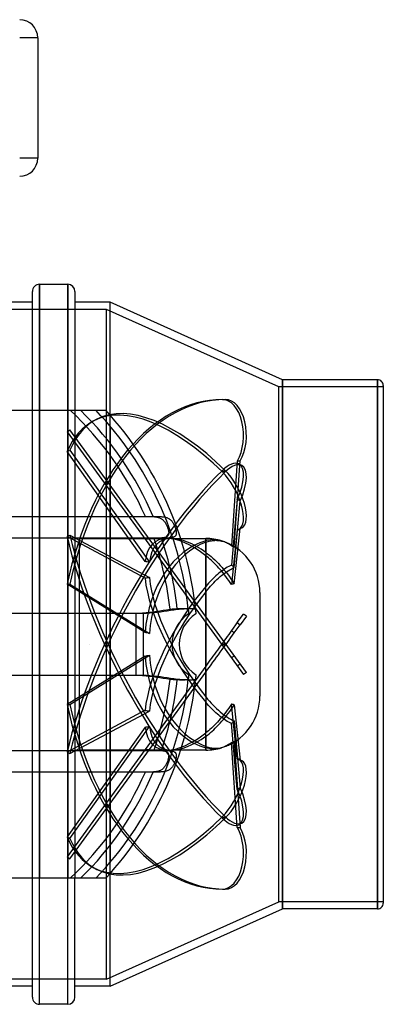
# Model space of a CAD drawing. Header units: millimetres. Extents: x -148 to 148, y -100 to 174.
# Tile 3 of 3: x 47 to 148, y -100 to 173. Entities that reach past the tile are written whole.
import ezdxf

# ---------------------------------------------------------------- set-up
doc = ezdxf.new("R2010")
doc.units = ezdxf.units.MM
doc.layers.add('HIDDEN', color=7, linetype='Continuous')
doc.layers.add('THICK', color=7, linetype='Continuous')

msp = doc.modelspace()

# ---------------------------------------------------------------- linework, layer by layer
at = {"layer": 'HIDDEN'}
for p, q in [((51.62, 168.5), (46.62, 168.5)), ((51.62, 168.5), (51.62, 168.5)), ((51.62, 135), (46.62, 135)), ((51.62, 135), (51.62, 135)), ((52.15, -100), (52.15, 100)), ((59.95, -100), (59.95, 100)), ((70.7, 93), (-70.7, 93)), ((70.7, 0), (70.7, 93)), ((118.5, 71.5), (70.7, 93)), ((71.7, 0), (71.7, 95)), ((118.5, 0), (118.5, 71.5)), ((147.5, 71.5), (118.5, 71.5)), ((119.5, 0), (119.5, 73.5)), ((145.9, 0), (145.9, 73.5)), ((102.85, 68), (103.65, 68)), ((50.15, 0), (50.15, 65)), ((52.15, 65), (52.15, 0)), ((59.95, 65), (59.95, 0)), ((61.95, 65), (61.95, 0)), ((67.73, 65), (67.73, 65)), ((70.48, 65), (70.48, 65)), ((68.01, 62.52), (67.2, 62.1)), ((71.7, 60.59), (71.7, 0)), ((59.76, 59), (60.57, 59.59)), ((59.76, 59), (102.85, -0.29)), ((103.65, 0.29), (60.57, 59.59)), ((59.76, 53.51), (60.57, 53.93)), ((81.4, 22.98), (59.76, 53.51)), ((60.57, 53.93), (82.62, 22.82)), ((107, 50.93), (105.39, 27.33)), ((106.17, 26.95), (107.81, 50.93)), ((107, 50.93), (107.81, 50.93)), ((108.22, 49.7), (107.42, 50.11)), ((102.85, 48.29), (103.65, 47.88)), ((102.85, 47.88), (103.65, 48.29)), ((107, 40.27), (105.39, 22.01)), ((106.17, 21.3), (107.81, 39.85)), ((107, 40.27), (107.81, 39.85)), ((-81.48, 35.5), (81.48, 35.5)), ((81.48, 35.5), (81.75, 35.5)), ((81.75, 35.5), (82.02, 35.5)), ((82.02, 35.5), (82.29, 35.5)), ((82.29, 35.5), (82.56, 35.5)), ((82.56, 35.5), (82.82, 35.5)), ((82.82, 35.5), (83.08, 35.49)), ((83.08, 35.49), (83.33, 35.49)), ((83.33, 35.49), (83.57, 35.48)), ((83.57, 35.48), (83.8, 35.46)), ((83.8, 35.46), (84.03, 35.44)), ((84.03, 35.44), (84.26, 35.42)), ((84.26, 35.42), (84.47, 35.39)), ((84.47, 35.39), (84.68, 35.36)), ((84.68, 35.36), (84.88, 35.31)), ((84.88, 35.31), (85.07, 35.26)), ((85.07, 35.26), (85.26, 35.2)), ((85.26, 35.2), (85.44, 35.14)), ((85.44, 35.14), (85.61, 35.06)), ((85.61, 35.06), (85.77, 34.97)), ((85.77, 34.97), (85.93, 34.88)), ((85.93, 34.88), (86.08, 34.77)), ((86.08, 34.77), (86.23, 34.66)), ((86.23, 34.66), (86.37, 34.54)), ((86.37, 34.54), (86.5, 34.41)), ((86.5, 34.41), (86.62, 34.28)), ((86.62, 34.28), (86.74, 34.13)), ((86.74, 34.13), (86.86, 33.98)), ((86.86, 33.98), (86.97, 33.82)), ((86.97, 33.82), (87.07, 33.66)), ((87.07, 33.66), (87.17, 33.48)), ((87.17, 33.48), (87.27, 33.31)), ((87.27, 33.31), (87.36, 33.13)), ((87.36, 33.13), (87.45, 32.94)), ((87.45, 32.94), (87.53, 32.75)), ((59.76, 29.93), (60.57, 30.34)), ((60.57, 30.34), (82.62, 18.54)), ((87.53, 32.75), (87.6, 32.56)), ((87.6, 32.56), (87.67, 32.36)), ((87.73, 30.15), (87.64, 30.04)), ((87.67, 32.36), (87.74, 32.17)), ((87.81, 30.26), (87.73, 30.15)), ((87.74, 32.17), (87.8, 31.97)), ((87.8, 31.97), (87.85, 31.78)), ((87.87, 30.4), (87.81, 30.26)), ((87.85, 31.78), (87.89, 31.58)), ((87.91, 30.54), (87.87, 30.4)), ((87.89, 31.58), (87.92, 31.39)), ((87.94, 30.69), (87.91, 30.54)), ((87.92, 31.39), (87.95, 31.21)), ((87.96, 30.86), (87.94, 30.69)), ((87.95, 31.21), (87.96, 31.03)), ((87.96, 31.03), (87.96, 30.86)), ((107, 31.76), (105.39, 16.64)), ((106.17, 16.81), (107.81, 32.17)), ((107, 31.76), (107.81, 32.17)), ((108.22, 32.33), (107.41, 31.91)), ((83.84, 29.5), (42.7, 29.5)), ((81.4, 18.34), (59.76, 29.93)), ((63.25, 29.4), (87.53, 29.4)), ((63.25, -29.4), (63.25, 29.4)), ((84.1, 29.5), (83.84, 29.5)), ((84.37, 29.5), (84.1, 29.5)), ((84.63, 29.5), (84.37, 29.5)), ((84.89, 29.5), (84.63, 29.5)), ((85.14, 29.5), (84.89, 29.5)), ((85.38, 29.51), (85.14, 29.5)), ((85.62, 29.51), (85.38, 29.51)), ((85.85, 29.52), (85.62, 29.51)), ((86.07, 29.54), (85.85, 29.52)), ((86.28, 29.56), (86.07, 29.54)), ((86.48, 29.58), (86.28, 29.56)), ((86.66, 29.61), (86.48, 29.58)), ((86.84, 29.64), (86.66, 29.61)), ((87, 29.69), (86.84, 29.64)), ((87.15, 29.74), (87, 29.69)), ((87.29, 29.8), (87.15, 29.74)), ((87.42, 29.87), (87.29, 29.8)), ((87.54, 29.95), (87.42, 29.87)), ((87.64, 30.04), (87.54, 29.95)), ((88.76, 29.4), (98.25, 29.4)), ((98.25, 25.52), (98.25, 29.4)), ((98.25, 29.4), (98.25, 28.77)), ((98.67, 28.88), (98.25, 28.77)), ((98.25, 28.36), (98.57, 28.48)), ((98.25, 28.36), (98.25, 16.08)), ((98.57, 28.48), (98.88, 28.57)), ((99.09, 28.97), (98.67, 28.88)), ((98.88, 28.57), (99.2, 28.66)), ((99.53, 29.03), (99.09, 28.97)), ((99.2, 28.66), (99.5, 28.73)), ((99.5, 28.73), (99.81, 28.78)), ((99.97, 29.07), (99.53, 29.03)), ((99.81, 28.78), (100.11, 28.82)), ((100.43, 29.08), (99.97, 29.07)), ((100.11, 28.82), (100.41, 28.85)), ((100.41, 28.85), (100.72, 28.87)), ((100.88, 29.07), (100.43, 29.08)), ((100.72, 28.87), (101.04, 28.88)), ((101.33, 29.02), (100.88, 29.07)), ((101.04, 28.88), (101.36, 28.87)), ((101.78, 28.96), (101.33, 29.02)), ((101.36, 28.87), (101.68, 28.85)), ((101.68, 28.85), (102, 28.81)), ((102.21, 28.86), (101.78, 28.96)), ((102, 28.81), (102.33, 28.76)), ((102.63, 28.75), (102.21, 28.86)), ((102.33, 28.76), (102.65, 28.69)), ((102.9, 28.66), (102.63, 28.75)), ((102.65, 28.69), (102.96, 28.61)), ((103.17, 28.56), (102.9, 28.66)), ((102.96, 28.61), (103.27, 28.52)), ((103.45, 28.45), (103.17, 28.56)), ((103.27, 28.52), (103.57, 28.42)), ((103.73, 28.32), (103.45, 28.45)), ((103.57, 28.42), (103.87, 28.31)), ((104.01, 28.18), (103.73, 28.32)), ((103.87, 28.31), (104.09, 28.21)), ((104.3, 28.03), (104.01, 28.18)), ((104.09, 28.21), (104.32, 28.11)), ((104.58, 27.87), (104.3, 28.03)), ((104.32, 28.11), (104.55, 28)), ((104.55, 28), (104.79, 27.87)), ((104.85, 27.7), (104.58, 27.87)), ((104.79, 27.87), (105.02, 27.74)), ((105.12, 27.52), (104.85, 27.7)), ((105.02, 27.74), (105.25, 27.6)), ((105.39, 27.33), (105.12, 27.52)), ((105.25, 27.6), (105.49, 27.45)), ((105.49, 27.45), (105.72, 27.29)), ((98.25, 25.52), (98.76, 25.15)), ((98.76, 25.15), (99.26, 24.76)), ((99.26, 24.76), (99.75, 24.35)), ((105.52, 27.27), (105.39, 27.33)), ((105.66, 27.21), (105.52, 27.27)), ((105.79, 27.15), (105.66, 27.21)), ((105.72, 27.29), (105.95, 27.12)), ((105.92, 27.08), (105.79, 27.15)), ((106.05, 27.02), (105.92, 27.08)), ((105.95, 27.12), (106.17, 26.95)), ((106.17, 26.95), (106.05, 27.02)), ((98.64, 24.31), (98.25, 24.61)), ((98.25, 7.73), (98.25, 24.61)), ((99.02, 23.99), (98.64, 24.31)), ((99.42, 23.65), (99.02, 23.99)), ((99.82, 23.28), (99.42, 23.65)), ((99.75, 24.35), (100.23, 23.93)), ((100.23, 22.9), (99.82, 23.28)), ((100.23, 23.93), (100.73, 23.47)), ((100.65, 22.49), (100.23, 22.9)), ((101.07, 22.07), (100.65, 22.49)), ((100.73, 23.47), (101.24, 22.97)), ((101.48, 21.63), (101.07, 22.07)), ((101.24, 22.97), (101.76, 22.44)), ((101.76, 22.44), (102.28, 21.89)), ((102.28, 21.89), (102.79, 21.31)), ((105.39, 22.01), (105.01, 21.83)), ((105.52, 21.89), (105.39, 22.01)), ((105.66, 21.78), (105.52, 21.89)), ((101.48, 19.39), (101.07, 19.02)), ((101.88, 21.19), (101.48, 21.63)), ((101.88, 19.73), (101.48, 19.39)), ((102.28, 20.74), (101.88, 21.19)), ((102.28, 20.05), (101.88, 19.73)), ((102.66, 20.29), (102.28, 20.74)), ((102.66, 20.35), (102.28, 20.05)), ((102.28, 18.79), (102.73, 19.17)), ((103.04, 20.63), (102.66, 20.35)), ((103.04, 19.83), (102.66, 20.29)), ((102.73, 19.17), (103.18, 19.52)), ((102.79, 21.31), (103.29, 20.72)), ((103.44, 20.9), (103.04, 20.63)), ((103.44, 19.34), (103.04, 19.83)), ((103.18, 19.52), (103.61, 19.84)), ((103.29, 20.72), (103.77, 20.14)), ((103.83, 21.16), (103.44, 20.9)), ((103.83, 18.83), (103.44, 19.34)), ((103.61, 19.84), (104.03, 20.13)), ((103.77, 20.14), (104.24, 19.54)), ((104.23, 21.4), (103.83, 21.16)), ((104.03, 20.13), (104.45, 20.4)), ((104.62, 21.63), (104.23, 21.4)), ((104.24, 19.54), (104.73, 18.9)), ((104.45, 20.4), (104.89, 20.66)), ((105.01, 21.83), (104.62, 21.63)), ((104.89, 20.66), (105.32, 20.9)), ((105.32, 20.9), (105.75, 21.11)), ((105.79, 21.66), (105.66, 21.78)), ((105.75, 21.11), (106.17, 21.3)), ((105.92, 21.54), (105.79, 21.66)), ((106.05, 21.42), (105.92, 21.54)), ((106.17, 21.3), (106.05, 21.42)), ((81.4, 3.28), (59.76, 16.68)), ((59.76, 16.68), (60.57, 16.68)), ((60.57, 16.68), (82.62, 3.02)), ((98.64, 16.53), (98.25, 16.08)), ((99.02, 16.96), (98.64, 16.53)), ((99.42, 17.39), (99.02, 16.96)), ((99.82, 17.81), (99.42, 17.39)), ((99.58, 16.15), (100.01, 16.62)), ((100.23, 18.23), (99.82, 17.81)), ((100.01, 16.62), (100.45, 17.07)), ((100.65, 18.63), (100.23, 18.23)), ((100.45, 17.07), (100.9, 17.53)), ((101.07, 19.02), (100.65, 18.63)), ((100.9, 17.53), (101.36, 17.97)), ((101.36, 17.97), (101.82, 18.39)), ((101.82, 18.39), (102.28, 18.79)), ((104.23, 18.29), (103.83, 18.83)), ((104.62, 17.75), (104.23, 18.29)), ((105.01, 17.2), (104.62, 17.75)), ((104.73, 18.9), (105.21, 18.22)), ((105.39, 16.64), (105.01, 17.2)), ((105.21, 18.22), (105.7, 17.52)), ((105.52, 16.67), (105.39, 16.64)), ((105.66, 16.7), (105.52, 16.67)), ((105.79, 16.73), (105.66, 16.7)), ((105.7, 17.52), (106.17, 16.81)), ((105.92, 16.76), (105.79, 16.73)), ((106.05, 16.79), (105.92, 16.76)), ((106.17, 16.81), (106.05, 16.79)), ((98.25, 14.59), (98.7, 15.14)), ((98.25, 14.59), (98.25, -6.03)), ((98.7, 15.14), (99.15, 15.66)), ((99.15, 15.66), (99.58, 16.15)), ((113.25, 14.4), (113.25, 0)), ((-78.88, 8.66), (78.88, 8.66)), ((78.88, 8.66), (79.79, 8.68)), ((78.88, 8.66), (78.88, 0)), ((79.79, 8.68), (80.73, 8.73)), ((80.73, 8.73), (81.7, 8.81)), ((81.7, 8.81), (82.67, 8.92)), ((82.67, 8.92), (83.65, 9.05)), ((83.65, 9.05), (84.6, 9.19)), ((84.6, 9.19), (85.54, 9.33)), ((85.54, 9.33), (86.44, 9.47)), ((86.44, 9.47), (87.37, 9.61)), ((87.37, 9.61), (88.34, 9.74)), ((88.34, 9.74), (88.58, 9.77)), ((88.58, 9.77), (88.81, 9.79)), ((88.81, 9.79), (89.05, 9.81)), ((89.05, 9.81), (89.28, 9.83)), ((89.28, 9.83), (89.52, 9.85)), ((89.52, 9.85), (89.75, 9.86)), ((89.75, 9.86), (89.97, 9.88)), ((89.97, 9.88), (90.2, 9.89)), ((90.2, 9.89), (90.41, 9.9)), ((90.41, 9.9), (90.63, 9.9)), ((90.63, 9.9), (90.84, 9.91)), ((90.84, 9.91), (91.04, 9.92)), ((91.04, 9.92), (91.24, 9.92)), ((91.24, 9.92), (91.43, 9.92)), ((91.43, 9.92), (91.62, 9.92)), ((91.62, 9.92), (91.79, 9.92)), ((91.79, 9.92), (91.96, 9.92)), ((91.96, 9.92), (92.12, 9.92)), ((92.12, 9.92), (92.28, 9.92)), ((92.28, 9.92), (92.42, 9.92)), ((92.42, 9.92), (92.55, 9.91)), ((92.55, 9.91), (92.68, 9.9)), ((92.68, 9.9), (92.8, 9.9)), ((92.8, 9.9), (92.9, 9.89)), ((92.9, 9.89), (93, 9.88)), ((93, 9.88), (93.08, 9.86)), ((93.08, 9.86), (93.15, 9.85)), ((93.15, 9.85), (93.22, 9.83)), ((93.22, 9.83), (93.27, 9.81)), ((93.27, 9.81), (93.31, 9.79)), ((93.31, 9.79), (93.34, 9.77)), ((93.34, 9.77), (93.36, 9.74)), ((93.36, 9.74), (93.37, 9.71)), ((93.37, 9.71), (93.38, 9.61)), ((93.38, 9.61), (93.39, 9.49)), ((93.39, 9.49), (93.41, 9.37)), ((93.41, 9.37), (93.42, 9.25)), ((93.42, 9.25), (93.43, 9.12)), ((93.43, 9.12), (93.44, 9)), ((93.44, 9), (93.45, 8.88)), ((93.45, 8.88), (93.46, 8.77)), ((93.46, 8.77), (93.47, 8.68)), ((93.47, 8.68), (93.48, 8.59)), ((93.48, 8.59), (93.49, 8.52)), ((93.49, 8.52), (93.49, 8.47)), ((93.49, 8.47), (93.49, 8.44)), ((93.49, 8.44), (93.5, 8.43)), ((93.5, 8.43), (93.5, 8.43)), ((95.5, 8.43), (95.5, 8.43)), ((107, 6.01), (108.72, 8.38)), ((109.53, 7.8), (108.72, 8.38)), ((98.25, -14.59), (98.25, 6.03)), ((107, 6.01), (105.39, 3.8)), ((107, 6.01), (107.81, 5.43)), ((109.53, 7.8), (107.81, 5.43)), ((104.62, 2.74), (104.23, 2.2)), ((105.01, 3.28), (104.62, 2.74)), ((105.39, 3.8), (105.01, 3.28)), ((105.52, 3.69), (105.39, 3.8)), ((105.66, 3.59), (105.52, 3.69)), ((105.79, 3.48), (105.66, 3.59)), ((105.7, 2.52), (106.17, 3.18)), ((105.92, 3.38), (105.79, 3.48)), ((106.05, 3.28), (105.92, 3.38)), ((106.17, 3.18), (106.05, 3.28)), ((106.17, 3.18), (107.81, 5.43)), ((61.95, 0), (61.95, -65)), ((65.88, 0), (65.88, 0)), ((65.88, 0), (65.88, 0)), ((65.88, 0), (65.88, 0)), ((65.88, 0), (65.88, 0)), ((65.88, 0), (65.88, 0)), ((65.88, 0), (65.88, 0)), ((65.88, 0), (65.88, 0)), ((65.88, 0), (65.88, 0)), ((65.88, 0), (65.88, 0)), ((65.88, 0), (65.88, 0)), ((65.88, 0), (65.88, 0)), ((65.88, 0), (65.88, 0)), ((65.88, 0), (65.88, 0)), ((65.88, 0), (65.88, 0)), ((65.88, 0), (65.88, 0)), ((65.88, 0), (65.88, 0)), ((65.88, 0), (65.88, 0)), ((65.88, 0), (65.88, 0)), ((65.88, 0), (65.88, 0)), ((65.88, 0), (65.88, 0)), ((65.88, 0), (65.88, 0)), ((65.88, 0), (65.88, 0)), ((65.88, 0), (65.88, 0)), ((65.88, 0), (65.88, 0)), ((65.88, 0), (65.88, 0)), ((70.7, -93), (70.7, 0)), ((71.7, -95), (71.7, 0)), ((71.7, 0), (71.7, -60.59)), ((78.88, 0), (78.88, -8.66)), ((102.66, 0.04), (102.28, -0.48)), ((103.04, 0.57), (102.66, 0.04)), ((102.85, 0.29), (103.65, -0.29)), ((102.85, -0.29), (103.65, 0.29)), ((103.44, 1.11), (103.04, 0.57)), ((103.83, 1.65), (103.44, 1.11)), ((109.53, -7.8), (103.65, 0.29)), ((103.77, -0.13), (104.24, 0.52)), ((104.23, 2.2), (103.83, 1.65)), ((104.24, 0.52), (104.73, 1.18)), ((104.73, 1.18), (105.21, 1.85)), ((105.21, 1.85), (105.7, 2.52)), ((118.5, -71.5), (118.5, 0)), ((145.9, -73.5), (145.9, 0)), ((50.15, -65), (50.15, 0)), ((52.15, 0), (52.15, -65)), ((59.95, 0), (59.95, -65)), ((65.88, 0), (65.88, 0)), ((65.88, 0), (65.88, 0)), ((65.88, 0), (65.88, 0)), ((65.88, 0), (65.88, 0)), ((65.88, 0), (65.88, 0)), ((65.88, 0), (65.88, 0)), ((65.88, 0), (65.88, 0)), ((65.88, 0), (65.88, 0)), ((65.88, 0), (65.88, 0)), ((65.88, 0), (65.88, 0)), ((65.88, 0), (65.88, 0)), ((65.88, 0), (65.88, 0)), ((65.88, 0), (65.88, 0)), ((65.88, 0), (65.88, 0)), ((65.88, 0), (65.88, 0)), ((65.88, 0), (65.88, 0)), ((65.88, 0), (65.88, 0)), ((65.88, 0), (65.88, 0)), ((65.88, 0), (65.88, 0)), ((65.88, 0), (65.88, 0)), ((65.88, 0), (65.88, 0)), ((65.88, 0), (65.88, 0)), ((65.88, 0), (65.88, 0)), ((65.88, 0), (65.88, 0)), ((65.88, 0), (65.88, 0)), ((65.88, 0), (65.88, 0)), ((100.65, -2.73), (100.23, -3.3)), ((101.07, -2.15), (100.65, -2.73)), ((101.48, -1.59), (101.07, -2.15)), ((101.88, -1.03), (101.48, -1.59)), ((101.76, -2.9), (102.28, -2.19)), ((102.28, -0.48), (101.88, -1.03)), ((102.28, -2.19), (102.79, -1.48)), ((102.79, -1.48), (103.29, -0.79)), ((102.85, -0.29), (108.72, -8.38)), ((103.29, -0.79), (103.77, -0.13)), ((113.25, 0), (113.25, -14.4)), ((119.5, -73.5), (119.5, 0)), ((81.4, -3.28), (59.76, -16.68)), ((60.57, -16.68), (82.62, -3.02)), ((99.02, -4.97), (98.64, -5.5)), ((99.42, -4.43), (99.02, -4.97)), ((99.82, -3.87), (99.42, -4.43)), ((99.75, -5.66), (100.23, -5)), ((100.23, -3.3), (99.82, -3.87)), ((100.23, -5), (100.73, -4.32)), ((100.73, -4.32), (101.24, -3.61)), ((101.24, -3.61), (101.76, -2.9)), ((105.52, -3.69), (105.39, -3.8)), ((105.66, -3.59), (105.52, -3.69)), ((105.79, -3.48), (105.66, -3.59)), ((105.92, -3.38), (105.79, -3.48)), ((106.05, -3.28), (105.92, -3.38)), ((106.17, -3.18), (106.05, -3.28)), ((107, -6.01), (107.81, -5.43)), ((98.25, -6.03), (81.4, -29.22)), ((82.62, -29.24), (98.25, -7.73)), ((98.64, -5.5), (98.25, -6.03)), ((98.25, -7.73), (98.76, -7.03)), ((98.25, -7.73), (98.25, -24.61)), ((98.76, -7.03), (99.26, -6.34)), ((99.26, -6.34), (99.75, -5.66)), ((109.53, -7.8), (108.72, -8.38)), ((78.88, -8.66), (-78.88, -8.66)), ((79.79, -8.68), (78.88, -8.66)), ((80.73, -8.73), (79.79, -8.68)), ((81.7, -8.81), (80.73, -8.73)), ((82.67, -8.92), (81.7, -8.81)), ((83.65, -9.05), (82.67, -8.92)), ((84.6, -9.19), (83.65, -9.05)), ((85.54, -9.33), (84.6, -9.19)), ((86.44, -9.47), (85.54, -9.33)), ((87.37, -9.61), (86.44, -9.47)), ((88.34, -9.74), (87.37, -9.61)), ((88.58, -9.77), (88.34, -9.74)), ((88.81, -9.79), (88.58, -9.77)), ((89.05, -9.81), (88.81, -9.79)), ((89.28, -9.83), (89.05, -9.81)), ((89.52, -9.85), (89.28, -9.83)), ((89.75, -9.86), (89.52, -9.85)), ((89.97, -9.88), (89.75, -9.86)), ((90.2, -9.89), (89.97, -9.88)), ((90.42, -9.9), (90.2, -9.89)), ((90.63, -9.9), (90.42, -9.9)), ((90.84, -9.91), (90.63, -9.9)), ((91.04, -9.92), (90.84, -9.91)), ((91.24, -9.92), (91.04, -9.92)), ((91.43, -9.92), (91.24, -9.92)), ((91.62, -9.92), (91.43, -9.92)), ((91.79, -9.92), (91.62, -9.92)), ((91.96, -9.92), (91.79, -9.92)), ((92.12, -9.92), (91.96, -9.92)), ((92.28, -9.92), (92.12, -9.92)), ((92.42, -9.92), (92.28, -9.92)), ((92.56, -9.91), (92.42, -9.92)), ((92.68, -9.9), (92.56, -9.91)), ((92.8, -9.9), (92.68, -9.9)), ((92.9, -9.89), (92.8, -9.9)), ((93, -9.88), (92.9, -9.89)), ((93.08, -9.86), (93, -9.88)), ((93.15, -9.85), (93.08, -9.86)), ((93.22, -9.83), (93.15, -9.85)), ((93.27, -9.81), (93.22, -9.83)), ((93.31, -9.79), (93.27, -9.81)), ((93.34, -9.77), (93.31, -9.79)), ((93.36, -9.74), (93.34, -9.77)), ((93.37, -9.71), (93.36, -9.74)), ((93.38, -9.61), (93.37, -9.71)), ((93.39, -9.49), (93.38, -9.61)), ((93.41, -9.37), (93.39, -9.49)), ((93.42, -9.25), (93.41, -9.37)), ((93.43, -9.12), (93.42, -9.25)), ((93.44, -9), (93.43, -9.12)), ((93.45, -8.88), (93.44, -9)), ((93.46, -8.77), (93.45, -8.88)), ((93.47, -8.68), (93.46, -8.77)), ((93.48, -8.59), (93.47, -8.68)), ((93.49, -8.52), (93.48, -8.59)), ((93.5, -8.43), (93.49, -8.44)), ((93.49, -8.44), (93.49, -8.47)), ((93.49, -8.47), (93.49, -8.52)), ((93.5, -8.43), (93.5, -8.43)), ((95.5, -8.43), (95.5, -8.43)), ((98.25, -14.59), (98.76, -15.21)), ((98.64, -16.53), (98.25, -16.08)), ((98.25, -28.36), (98.25, -16.08)), ((98.76, -15.21), (99.26, -15.79)), ((99.26, -15.79), (99.75, -16.34)), ((99.75, -16.34), (100.23, -16.86)), ((59.76, -16.68), (60.57, -16.68)), ((81.4, -18.34), (59.76, -29.93)), ((60.57, -30.34), (82.62, -18.54)), ((99.02, -16.96), (98.64, -16.53)), ((99.42, -17.39), (99.02, -16.96)), ((99.82, -17.81), (99.42, -17.39)), ((100.23, -18.23), (99.82, -17.81)), ((100.23, -16.86), (100.73, -17.36)), ((100.65, -18.63), (100.23, -18.23)), ((101.07, -19.02), (100.65, -18.63)), ((100.73, -17.36), (101.24, -17.86)), ((101.48, -19.39), (101.07, -19.02)), ((101.24, -17.86), (101.76, -18.34)), ((101.76, -18.34), (102.28, -18.79)), ((102.28, -18.79), (102.79, -19.22)), ((103.83, -18.83), (103.44, -19.34)), ((104.23, -18.29), (103.83, -18.83)), ((104.62, -17.75), (104.23, -18.29)), ((104.45, -19.26), (104.89, -18.68)), ((105.01, -17.2), (104.62, -17.75)), ((104.89, -18.68), (105.32, -18.07)), ((105.39, -16.64), (105.01, -17.2)), ((105.32, -18.07), (105.75, -17.45)), ((105.52, -16.67), (105.39, -16.64)), ((107, -31.76), (105.39, -16.64)), ((105.66, -16.7), (105.52, -16.67)), ((105.79, -16.73), (105.66, -16.7)), ((105.75, -17.45), (106.17, -16.81)), ((105.92, -16.76), (105.79, -16.73)), ((106.05, -16.79), (105.92, -16.76)), ((106.17, -16.81), (106.05, -16.79)), ((106.17, -16.81), (107.81, -32.17)), ((101.48, -21.63), (101.07, -22.07)), ((101.88, -19.73), (101.48, -19.39)), ((101.88, -21.19), (101.48, -21.63)), ((102.28, -20.05), (101.88, -19.73)), ((102.28, -20.74), (101.88, -21.19)), ((102.66, -20.35), (102.28, -20.05)), ((102.66, -20.29), (102.28, -20.74)), ((102.28, -21.89), (102.73, -21.38)), ((103.04, -19.83), (102.66, -20.29)), ((103.04, -20.63), (102.66, -20.35)), ((102.73, -21.38), (103.18, -20.86)), ((102.79, -19.22), (103.29, -19.6)), ((103.44, -19.34), (103.04, -19.83)), ((103.44, -20.9), (103.04, -20.63)), ((103.18, -20.86), (103.61, -20.33)), ((103.29, -19.6), (103.77, -19.95)), ((103.83, -21.16), (103.44, -20.9)), ((103.61, -20.33), (104.03, -19.81)), ((103.77, -19.95), (104.24, -20.27)), ((104.23, -21.4), (103.83, -21.16)), ((104.03, -19.81), (104.45, -19.26)), ((104.62, -21.63), (104.23, -21.4)), ((104.24, -20.27), (104.73, -20.57)), ((105.01, -21.83), (104.62, -21.63)), ((104.73, -20.57), (105.21, -20.84)), ((105.39, -22.01), (105.01, -21.83)), ((105.21, -20.84), (105.7, -21.09)), ((105.66, -21.78), (105.52, -21.89)), ((105.79, -21.66), (105.66, -21.78)), ((105.7, -21.09), (106.17, -21.3)), ((105.92, -21.54), (105.79, -21.66)), ((106.05, -21.42), (105.92, -21.54)), ((106.17, -21.3), (106.05, -21.42)), ((106.17, -21.3), (107.81, -39.85)), ((81.4, -22.98), (59.76, -53.51)), ((60.57, -53.93), (82.62, -22.82)), ((98.64, -24.31), (98.25, -24.61)), ((99.02, -23.99), (98.64, -24.31)), ((99.42, -23.65), (99.02, -23.99)), ((99.15, -24.85), (99.58, -24.49)), ((99.82, -23.28), (99.42, -23.65)), ((99.58, -24.49), (100.01, -24.13)), ((100.23, -22.9), (99.82, -23.28)), ((100.01, -24.13), (100.45, -23.73)), ((100.65, -22.49), (100.23, -22.9)), ((100.45, -23.73), (100.9, -23.31)), ((101.07, -22.07), (100.65, -22.49)), ((100.9, -23.31), (101.36, -22.86)), ((101.36, -22.86), (101.82, -22.38)), ((101.82, -22.38), (102.28, -21.89)), ((105.52, -21.89), (105.39, -22.01)), ((107, -40.27), (105.39, -22.01)), ((98.25, -25.52), (98.7, -25.2)), ((98.25, -25.52), (98.25, -29.4)), ((98.7, -25.2), (99.15, -24.85)), ((105.39, -27.33), (105.12, -27.52)), ((105.52, -27.27), (105.39, -27.33)), ((107, -50.93), (105.39, -27.33)), ((105.49, -27.45), (105.72, -27.29)), ((105.66, -27.21), (105.52, -27.27)), ((105.79, -27.15), (105.66, -27.21)), ((105.72, -27.29), (105.95, -27.12)), ((105.92, -27.08), (105.79, -27.15)), ((106.05, -27.02), (105.92, -27.08)), ((105.95, -27.12), (106.17, -26.95)), ((106.17, -26.95), (106.05, -27.02)), ((106.17, -26.95), (107.81, -50.93)), ((42.7, -29.5), (83.84, -29.5)), ((81.4, -29.22), (59.76, -59)), ((59.76, -29.93), (60.57, -30.34)), ((60.57, -59.59), (82.62, -29.24)), ((87.53, -29.4), (63.25, -29.4)), ((83.84, -29.5), (84.11, -29.5)), ((84.11, -29.5), (84.37, -29.5)), ((84.37, -29.5), (84.64, -29.5)), ((84.64, -29.5), (84.91, -29.5)), ((84.91, -29.5), (85.16, -29.5)), ((85.16, -29.5), (85.41, -29.51)), ((85.41, -29.51), (85.65, -29.52)), ((85.65, -29.52), (85.89, -29.53)), ((85.89, -29.53), (86.11, -29.54)), ((86.11, -29.54), (86.32, -29.56)), ((86.32, -29.56), (86.52, -29.58)), ((86.52, -29.58), (86.71, -29.62)), ((86.71, -29.62), (86.89, -29.65)), ((86.89, -29.65), (87.05, -29.7)), ((87.05, -29.7), (87.2, -29.76)), ((87.2, -29.76), (87.34, -29.82)), ((87.34, -29.82), (87.47, -29.9)), ((87.47, -29.9), (87.59, -29.99)), ((87.59, -29.99), (87.69, -30.09)), ((98.25, -29.4), (88.76, -29.4)), ((98.25, -28.36), (98.57, -28.48)), ((98.25, -29.4), (98.25, -28.77)), ((98.67, -28.88), (98.25, -28.77)), ((98.57, -28.48), (98.88, -28.57)), ((99.09, -28.97), (98.67, -28.88)), ((98.88, -28.57), (99.2, -28.66)), ((99.53, -29.03), (99.09, -28.97)), ((99.2, -28.66), (99.5, -28.73)), ((99.5, -28.73), (99.81, -28.78)), ((99.97, -29.07), (99.53, -29.03)), ((99.81, -28.78), (100.11, -28.82)), ((100.43, -29.08), (99.97, -29.07)), ((100.11, -28.82), (100.41, -28.85)), ((100.41, -28.85), (100.72, -28.87)), ((100.88, -29.07), (100.43, -29.08)), ((100.72, -28.87), (101.04, -28.88)), ((101.33, -29.02), (100.88, -29.07)), ((101.04, -28.88), (101.36, -28.87)), ((101.78, -28.96), (101.33, -29.02)), ((101.36, -28.87), (101.68, -28.85)), ((101.68, -28.85), (102, -28.81)), ((102.21, -28.86), (101.78, -28.96)), ((102, -28.81), (102.33, -28.76)), ((102.63, -28.75), (102.21, -28.86)), ((102.33, -28.76), (102.65, -28.69)), ((102.9, -28.66), (102.63, -28.75)), ((102.65, -28.69), (102.96, -28.61)), ((103.17, -28.56), (102.9, -28.66)), ((102.96, -28.61), (103.27, -28.52)), ((103.45, -28.45), (103.17, -28.56)), ((103.27, -28.52), (103.57, -28.42)), ((103.73, -28.32), (103.45, -28.45)), ((103.57, -28.42), (103.87, -28.31)), ((104.01, -28.18), (103.73, -28.32)), ((103.87, -28.31), (104.09, -28.21)), ((104.3, -28.03), (104.01, -28.18)), ((104.09, -28.21), (104.32, -28.11)), ((104.58, -27.87), (104.3, -28.03)), ((104.32, -28.11), (104.55, -28)), ((104.55, -28), (104.79, -27.87)), ((104.85, -27.7), (104.58, -27.87)), ((104.79, -27.87), (105.02, -27.74)), ((105.12, -27.52), (104.85, -27.7)), ((105.02, -27.74), (105.25, -27.6)), ((105.25, -27.6), (105.49, -27.45)), ((87.54, -32.72), (87.46, -32.91)), ((87.61, -32.53), (87.54, -32.72)), ((87.69, -32.33), (87.61, -32.53)), ((87.69, -30.09), (87.77, -30.21)), ((87.75, -32.13), (87.69, -32.33)), ((87.81, -31.93), (87.75, -32.13)), ((87.77, -30.21), (87.84, -30.34)), ((87.86, -31.73), (87.81, -31.93)), ((87.84, -30.34), (87.89, -30.48)), ((87.9, -31.54), (87.86, -31.73)), ((87.89, -30.48), (87.93, -30.64)), ((87.93, -31.34), (87.9, -31.54)), ((87.93, -30.64), (87.95, -30.8)), ((87.95, -31.16), (87.93, -31.34)), ((87.95, -30.8), (87.96, -30.97)), ((87.96, -30.97), (87.95, -31.16)), ((107, -31.76), (107.81, -32.17)), ((108.22, -32.33), (107.42, -31.91)), ((81.48, -35.5), (-81.48, -35.5)), ((81.75, -35.5), (81.48, -35.5)), ((82.02, -35.5), (81.75, -35.5)), ((82.28, -35.5), (82.02, -35.5)), ((82.54, -35.5), (82.28, -35.5)), ((82.79, -35.5), (82.54, -35.5)), ((83.03, -35.49), (82.79, -35.5)), ((83.27, -35.49), (83.03, -35.49)), ((83.51, -35.48), (83.27, -35.49)), ((83.73, -35.47), (83.51, -35.48)), ((83.95, -35.45), (83.73, -35.47)), ((84.17, -35.43), (83.95, -35.45)), ((84.37, -35.41), (84.17, -35.43)), ((84.58, -35.37), (84.37, -35.41)), ((84.77, -35.34), (84.58, -35.37)), ((84.96, -35.29), (84.77, -35.34)), ((85.14, -35.24), (84.96, -35.29)), ((85.32, -35.18), (85.14, -35.24)), ((85.5, -35.11), (85.32, -35.18)), ((85.66, -35.03), (85.5, -35.11)), ((85.82, -34.95), (85.66, -35.03)), ((85.97, -34.85), (85.82, -34.95)), ((86.11, -34.75), (85.97, -34.85)), ((86.25, -34.64), (86.11, -34.75)), ((86.39, -34.52), (86.25, -34.64)), ((86.51, -34.39), (86.39, -34.52)), ((86.64, -34.26), (86.51, -34.39)), ((86.75, -34.11), (86.64, -34.26)), ((86.87, -33.96), (86.75, -34.11)), ((86.98, -33.8), (86.87, -33.96)), ((87.08, -33.64), (86.98, -33.8)), ((87.18, -33.47), (87.08, -33.64)), ((87.28, -33.29), (87.18, -33.47)), ((87.37, -33.1), (87.28, -33.29)), ((87.46, -32.91), (87.37, -33.1)), ((107, -40.27), (107.81, -39.85)), ((102.85, -47.88), (103.65, -48.29)), ((102.85, -48.29), (103.65, -47.88)), ((107, -50.93), (107.81, -50.93)), ((108.22, -49.7), (107.42, -50.11)), ((59.76, -53.51), (60.57, -53.93)), ((59.76, -59), (60.57, -59.59)), ((68.01, -62.52), (67.2, -62.1)), ((67.73, -65), (67.73, -65)), ((70.48, -65), (70.48, -65)), ((102.85, -68), (103.65, -68)), ((70.7, -93), (118.5, -71.5)), ((147.5, -71.5), (118.5, -71.5)), ((70.7, -93), (-70.7, -93))]:
    msp.add_line(p, q, dxfattribs=at)
for centre, radius, start, end in [((0, 0), 88.88, 23.543, 47.0009), ((0, 0), 93.88, 5.9373, 43.8212), ((0, 0), 88.88, 6.2921, 19.3858), ((98.25, 14.4), 15, 73.0144, 90), ((98.25, 14.4), 15, 0, 68.0044), ((98.88, 0), 10, 122.5426, 180), ((98.88, 0), 10, 180, 237.4574), ((0, 0), 93.88, 316.1788, 354.0627), ((0, 0), 88.88, 340.6142, 353.7079), ((98.25, -14.4), 15, 291.9956, 0), ((98.25, -14.4), 15, 270, 286.9856), ((0, 0), 88.88, 312.9991, 336.457)]:
    msp.add_arc(centre, radius, start, end, dxfattribs=at)
for centre, major_axis, ratio, start_param, end_param in [((102.85, -10), (0, -78), 0.587785, 3.141593, 4.363323), ((103.65, -10), (0, 78), 0.587785, 0, 1.22173), ((102.85, -7.28), (35.64, -69.38), 0.415627, 2.251011, 3.141587), ((103.65, -6.86), (-35.64, 69.38), 0.415627, -0.890581, -0.000005), ((102.85, 58), (0, -10), 0.587785, 0.785398, 3.141593), ((103.65, 58), (0, 10), 0.587785, -2.356194, 0), ((102.85, -7.28), (35.64, -69.38), 0.415627, 3.141587, 3.472742), ((103.65, -6.86), (-35.64, 69.38), 0.415627, -0.000005, 0.331149), ((102.85, 41.22), (-4.57, -8.89), 0.415627, 3.141571, 4.032174), ((103.65, 40.8), (4.57, 8.89), 0.415627, -0.000022, 0.890581), ((102.85, 41.22), (-4.57, -8.89), 0.415627, 1.67598, 3.141571), ((103.65, 40.8), (4.57, 8.89), 0.415627, -1.465613, -0.000022), ((102.85, -6.86), (-35.64, -69.38), 0.415627, -2.251011, -1.029281), ((103.65, -7.28), (35.64, 69.38), 0.415627, 0.890581, 2.112312), ((102.85, 40.8), (4.57, -8.89), 0.415627, -0.000047, 2.251011), ((103.65, 41.22), (-4.57, 8.89), 0.415627, 3.141546, 5.392604), ((103.65, 7.28), (-35.64, 69.38), 0.415627, 1.029281, 2.251011), ((102.85, 40.8), (4.57, -8.89), 0.415627, -0.105183, -0.000047), ((103.65, 41.22), (-4.57, 8.89), 0.415627, 3.036409, 3.141546), ((102.85, 6.86), (35.64, -69.38), 0.415627, -2.112312, -0.890581), ((102.63, 0), (-18.29, 28.54), 0.386472, -0.242845, 0.430871), ((56.51, 0), (143.25, 8.64), 0.196181, 1.375657, 1.384285), ((102.63, 0), (0, -29.4), 0.726543, -2.934981, -1.682479), ((103.87, 0), (-18.29, 28.54), 0.386472, -0.242845, 0.439499), ((103.87, 0), (0, 29.4), 0.726543, 0.266143, 1.467742), ((102.63, 0), (-18.29, 28.54), 0.386472, -0.821631, -0.242845), ((103.87, 0), (-18.29, 28.54), 0.386472, -0.7621, -0.242845), ((56.51, 0), (-143.23, 14.54), 0.178418, -1.736003, -1.727375), ((56.51, 0), (143.24, 26.05), 0.095099, 1.370189, 1.378818), ((102.63, 0), (-18.29, 28.54), 0.386472, 0.654236, 1.906738), ((103.87, 0), (-18.29, 28.54), 0.386472, 0.645607, 1.847207), ((102.63, 0), (18.29, 28.54), 0.386472, 1.234855, 2.487357), ((103.87, 0), (18.29, 28.54), 0.386472, 1.294386, 2.495985), ((56.51, 0), (-143.25, 28.29), 0.055799, -1.743087, -1.734458), ((56.51, 0), (143.25, 28.29), 0.055799, -1.407134, -1.398506), ((102.63, 0), (0, -29.4), 0.726543, -1.459114, -0.206612), ((103.87, 0), (0, 29.4), 0.726543, 1.67385, 2.87545), ((102.85, 10), (0, -78), 0.587785, -1.22173, 0), ((103.65, 10), (0, 78), 0.587785, 1.919862, 3.141593), ((56.51, 0), (-143.24, 26.05), 0.095099, 1.762775, 1.771403), ((56.51, 0), (143.23, 14.54), 0.178418, -1.414217, -1.405589), ((102.63, 0), (18.29, 28.54), 0.386472, 2.710722, 3.384437), ((103.87, 0), (18.29, 28.54), 0.386472, 2.702093, 3.384437), ((102.63, 0), (18.29, 28.54), 0.386472, -2.898748, -2.319961), ((103.87, 0), (18.29, 28.54), 0.386472, -2.898748, -2.379493), ((56.51, 0), (-143.25, 8.64), 0.196181, 1.757307, 1.765936), ((102.85, -40.8), (-4.57, -8.89), 0.415627, 0.890581, 3.141639), ((103.65, -41.22), (4.57, 8.89), 0.415627, -2.251011, 0.000047), ((102.85, -40.8), (-4.57, -8.89), 0.415627, -3.141546, -3.036409), ((103.65, -41.22), (4.57, 8.89), 0.415627, 0.000047, 0.105183), ((102.85, -41.22), (4.57, -8.89), 0.415627, 0.000022, 1.465613), ((103.65, -40.8), (-4.57, 8.89), 0.415627, -3.141571, -1.67598), ((102.85, 7.28), (-35.64, -69.38), 0.415627, 0.000005, 0.890581), ((103.65, 6.86), (35.64, 69.38), 0.415627, -3.141587, -2.251011), ((102.85, -41.22), (4.57, -8.89), 0.415627, -0.890581, 0.000022), ((103.65, -40.8), (-4.57, 8.89), 0.415627, 2.251011, 3.141615), ((102.85, -58), (0, -10), 0.587785, 0, 2.356194), ((103.65, -58), (0, 10), 0.587785, -3.141593, -0.785398), ((102.85, 7.28), (-35.64, -69.38), 0.415627, -0.331149, 0.000005), ((103.65, 6.86), (35.64, 69.38), 0.415627, 2.810444, 3.141598)]:
    msp.add_ellipse(centre, major_axis=major_axis, ratio=ratio, start_param=start_param, end_param=end_param, dxfattribs=at)
at = {"layer": 'THICK'}
for p, q in [((51.62, 168.5), (46.62, 168.5)), ((51.62, 168.5), (51.62, 135)), ((51.62, 135), (46.62, 135)), ((52.15, 100), (52.15, 65)), ((52.15, 100), (59.95, 100)), ((59.95, 100), (59.95, 65)), ((50.15, 65), (50.15, 98)), ((61.95, 98), (61.95, 65)), ((50.15, 95), (40.56, 95)), ((71.7, 95), (61.95, 95)), ((71.7, 63.65), (71.7, 95)), ((119.5, 73.5), (71.7, 95)), ((119.5, 73.5), (119.5, 0)), ((145.9, 73.5), (119.5, 73.5)), ((145.9, 73.5), (145.9, 0)), ((147.5, 71.9), (147.5, 0)), ((-63.51, 65), (63.51, 65)), ((63.51, 65), (63.87, 65)), ((63.87, 65), (64.25, 65)), ((64.25, 65), (64.63, 65)), ((64.63, 65), (65.02, 65)), ((65.02, 65), (65.41, 65)), ((65.41, 65), (65.78, 65)), ((65.78, 65), (66.15, 65)), ((66.15, 65), (66.5, 65)), ((66.5, 65), (66.84, 65)), ((66.84, 65), (67.19, 65)), ((67.19, 65), (67.54, 65)), ((67.54, 65), (67.89, 65)), ((67.89, 65), (68.22, 65)), ((68.22, 65), (68.53, 65)), ((68.53, 65), (68.81, 65)), ((68.81, 65), (69.09, 65)), ((69.09, 65), (69.36, 65)), ((69.36, 65), (69.6, 65)), ((69.6, 65), (69.83, 65)), ((69.83, 65), (70.02, 65)), ((70.02, 65), (70.17, 65)), ((70.17, 65), (70.3, 65)), ((70.3, 65), (70.4, 65)), ((70.4, 65), (70.46, 65)), ((70.46, 65), (70.48, 65)), ((-83.65, 35.5), (83.65, 35.5)), ((83.65, 35.5), (83.92, 35.5)), ((83.92, 35.5), (84.17, 35.5)), ((84.17, 35.5), (84.43, 35.5)), ((84.43, 35.5), (84.69, 35.5)), ((84.69, 35.5), (84.94, 35.5)), ((84.94, 35.5), (85.18, 35.49)), ((85.18, 35.49), (85.42, 35.49)), ((85.42, 35.49), (85.65, 35.48)), ((85.65, 35.48), (85.87, 35.47)), ((85.87, 35.47), (86.09, 35.45)), ((86.09, 35.45), (86.3, 35.43)), ((86.3, 35.43), (86.5, 35.41)), ((86.5, 35.41), (86.7, 35.38)), ((86.7, 35.38), (86.89, 35.35)), ((86.89, 35.35), (87.08, 35.3)), ((87.08, 35.3), (87.26, 35.26)), ((87.26, 35.26), (87.43, 35.2)), ((87.43, 35.2), (87.59, 35.14)), ((87.59, 35.14), (87.75, 35.07)), ((87.75, 35.07), (87.91, 34.99)), ((87.91, 34.99), (88.06, 34.9)), ((88.06, 34.9), (88.2, 34.8)), ((88.2, 34.8), (88.33, 34.7)), ((88.33, 34.7), (88.46, 34.59)), ((88.46, 34.59), (88.58, 34.48)), ((88.58, 34.48), (88.7, 34.35)), ((88.7, 34.35), (88.81, 34.23)), ((88.81, 34.23), (88.92, 34.09)), ((88.92, 34.09), (89.02, 33.95)), ((89.02, 33.95), (89.12, 33.8)), ((89.12, 33.8), (89.22, 33.65)), ((89.22, 33.65), (89.31, 33.49)), ((89.31, 33.49), (89.4, 33.32)), ((89.4, 33.32), (89.48, 33.16)), ((89.48, 33.16), (89.56, 32.98)), ((89.56, 32.98), (89.63, 32.81)), ((89.63, 32.81), (89.7, 32.64)), ((89.7, 32.64), (89.77, 32.46)), ((89.83, 30.13), (89.75, 30.04)), ((89.77, 32.46), (89.83, 32.28)), ((89.83, 32.28), (89.89, 32.1)), ((89.9, 30.23), (89.83, 30.13)), ((89.89, 32.1), (89.94, 31.92)), ((89.96, 30.35), (89.9, 30.23)), ((89.94, 31.92), (89.98, 31.74)), ((90.01, 30.47), (89.96, 30.35)), ((89.98, 31.74), (90.02, 31.57)), ((90.04, 30.61), (90.01, 30.47)), ((90.02, 31.57), (90.04, 31.39)), ((90.04, 31.39), (90.06, 31.22)), ((90.06, 30.75), (90.04, 30.61)), ((90.06, 31.22), (90.07, 31.06)), ((90.07, 30.9), (90.06, 30.75)), ((90.07, 31.06), (90.07, 30.9)), ((85.95, 29.5), (42.7, 29.5)), ((86.22, 29.5), (85.95, 29.5)), ((86.48, 29.5), (86.22, 29.5)), ((86.74, 29.5), (86.48, 29.5)), ((86.99, 29.5), (86.74, 29.5)), ((87.23, 29.5), (86.99, 29.5)), ((87.46, 29.51), (87.23, 29.5)), ((87.68, 29.51), (87.46, 29.51)), ((87.9, 29.52), (87.68, 29.51)), ((88.1, 29.53), (87.9, 29.52)), ((88.3, 29.55), (88.1, 29.53)), ((88.49, 29.57), (88.3, 29.55)), ((88.67, 29.59), (88.49, 29.57)), ((88.85, 29.62), (88.67, 29.59)), ((89.01, 29.66), (88.85, 29.62)), ((89.16, 29.7), (89.01, 29.66)), ((89.3, 29.75), (89.16, 29.7)), ((89.43, 29.81), (89.3, 29.75)), ((89.55, 29.88), (89.43, 29.81)), ((89.66, 29.95), (89.55, 29.88)), ((89.75, 30.04), (89.66, 29.95)), ((-80.88, 8.66), (80.88, 8.66)), ((80.88, 8.66), (81.79, 8.68)), ((80.88, 8.66), (80.88, 0)), ((81.79, 8.68), (82.74, 8.73)), ((82.74, 8.73), (83.7, 8.81)), ((83.7, 8.81), (84.68, 8.92)), ((84.68, 8.92), (85.65, 9.05)), ((85.65, 9.05), (86.61, 9.19)), ((86.61, 9.19), (87.55, 9.34)), ((87.55, 9.34), (88.45, 9.48)), ((88.45, 9.48), (89.38, 9.61)), ((89.38, 9.61), (90.35, 9.74)), ((90.35, 9.74), (90.59, 9.77)), ((90.59, 9.77), (90.82, 9.79)), ((90.82, 9.79), (91.06, 9.82)), ((91.06, 9.82), (91.29, 9.83)), ((91.29, 9.83), (91.53, 9.85)), ((91.53, 9.85), (91.76, 9.87)), ((91.76, 9.87), (91.98, 9.88)), ((91.98, 9.88), (92.21, 9.89)), ((92.21, 9.89), (92.43, 9.9)), ((92.43, 9.9), (92.64, 9.91)), ((92.64, 9.91), (92.85, 9.91)), ((92.85, 9.91), (93.05, 9.92)), ((93.05, 9.92), (93.25, 9.92)), ((93.25, 9.92), (93.44, 9.92)), ((93.44, 9.92), (93.63, 9.92)), ((93.63, 9.92), (93.8, 9.93)), ((93.8, 9.93), (93.97, 9.92)), ((93.97, 9.92), (94.13, 9.92)), ((94.13, 9.92), (94.29, 9.92)), ((94.29, 9.92), (94.43, 9.92)), ((94.43, 9.92), (94.57, 9.91)), ((94.57, 9.91), (94.69, 9.91)), ((94.69, 9.91), (94.81, 9.9)), ((94.81, 9.9), (94.91, 9.89)), ((94.91, 9.89), (95.01, 9.88)), ((95.01, 9.88), (95.09, 9.87)), ((95.09, 9.87), (95.17, 9.85)), ((95.17, 9.85), (95.23, 9.83)), ((95.23, 9.83), (95.28, 9.82)), ((95.28, 9.82), (95.32, 9.79)), ((95.32, 9.79), (95.35, 9.77)), ((95.35, 9.77), (95.37, 9.74)), ((95.37, 9.74), (95.38, 9.71)), ((95.38, 9.71), (95.39, 9.61)), ((95.39, 9.61), (95.4, 9.49)), ((95.4, 9.49), (95.42, 9.37)), ((95.42, 9.37), (95.43, 9.25)), ((95.43, 9.25), (95.44, 9.13)), ((95.44, 9.13), (95.45, 9)), ((95.45, 9), (95.46, 8.89)), ((95.46, 8.89), (95.47, 8.78)), ((95.47, 8.78), (95.48, 8.68)), ((95.48, 8.68), (95.49, 8.6)), ((95.49, 8.6), (95.5, 8.53)), ((95.5, 8.53), (95.5, 8.48)), ((95.5, 8.48), (95.5, 8.45)), ((95.5, 8.45), (95.5, 8.43)), ((80.88, 0), (80.88, -8.66)), ((119.5, 0), (119.5, -73.5)), ((145.9, 0), (145.9, -73.5)), ((147.5, 0), (147.5, -71.9)), ((80.88, -8.66), (-80.88, -8.66)), ((81.79, -8.68), (80.88, -8.66)), ((82.74, -8.73), (81.79, -8.68)), ((83.7, -8.81), (82.74, -8.73)), ((84.68, -8.92), (83.7, -8.81)), ((85.65, -9.05), (84.68, -8.92)), ((86.61, -9.19), (85.65, -9.05)), ((87.55, -9.34), (86.61, -9.19)), ((88.45, -9.48), (87.55, -9.34)), ((89.38, -9.61), (88.45, -9.48)), ((90.35, -9.74), (89.38, -9.61)), ((90.59, -9.77), (90.35, -9.74)), ((90.83, -9.79), (90.59, -9.77)), ((91.06, -9.82), (90.83, -9.79)), ((91.3, -9.84), (91.06, -9.82)), ((91.53, -9.85), (91.3, -9.84)), ((91.76, -9.87), (91.53, -9.85)), ((91.98, -9.88), (91.76, -9.87)), ((92.21, -9.89), (91.98, -9.88)), ((92.43, -9.9), (92.21, -9.89)), ((92.64, -9.91), (92.43, -9.9)), ((92.85, -9.91), (92.64, -9.91)), ((93.06, -9.92), (92.85, -9.91)), ((93.25, -9.92), (93.06, -9.92)), ((93.44, -9.92), (93.25, -9.92)), ((93.63, -9.92), (93.44, -9.92)), ((93.81, -9.92), (93.63, -9.92)), ((93.97, -9.92), (93.81, -9.92)), ((94.14, -9.92), (93.97, -9.92)), ((94.29, -9.92), (94.14, -9.92)), ((94.43, -9.92), (94.29, -9.92)), ((94.57, -9.91), (94.43, -9.92)), ((94.69, -9.91), (94.57, -9.91)), ((94.81, -9.9), (94.69, -9.91)), ((94.91, -9.89), (94.81, -9.9)), ((95.01, -9.88), (94.91, -9.89)), ((95.09, -9.87), (95.01, -9.88)), ((95.17, -9.85), (95.09, -9.87)), ((95.23, -9.84), (95.17, -9.85)), ((95.28, -9.82), (95.23, -9.84)), ((95.32, -9.79), (95.28, -9.82)), ((95.35, -9.77), (95.32, -9.79)), ((95.37, -9.74), (95.35, -9.77)), ((95.38, -9.71), (95.37, -9.74)), ((95.39, -9.61), (95.38, -9.71)), ((95.4, -9.49), (95.39, -9.61)), ((95.42, -9.37), (95.4, -9.49)), ((95.43, -9.25), (95.42, -9.37)), ((95.44, -9.12), (95.43, -9.25)), ((95.45, -9), (95.44, -9.12)), ((95.46, -8.89), (95.45, -9)), ((95.47, -8.78), (95.46, -8.89)), ((95.48, -8.68), (95.47, -8.78)), ((95.49, -8.6), (95.48, -8.68)), ((95.5, -8.53), (95.49, -8.6)), ((95.5, -8.43), (95.5, -8.45)), ((95.5, -8.45), (95.5, -8.48)), ((95.5, -8.48), (95.5, -8.53)), ((42.7, -29.5), (85.95, -29.5)), ((85.95, -29.5), (86.2, -29.5)), ((86.2, -29.5), (86.45, -29.5)), ((86.45, -29.5), (86.69, -29.5)), ((86.69, -29.5), (86.93, -29.5)), ((86.93, -29.5), (87.17, -29.5)), ((87.17, -29.5), (87.4, -29.51)), ((87.4, -29.51), (87.62, -29.51)), ((87.62, -29.51), (87.83, -29.52)), ((87.83, -29.52), (88.04, -29.53)), ((88.04, -29.53), (88.24, -29.54)), ((88.24, -29.54), (88.43, -29.56)), ((88.43, -29.56), (88.61, -29.58)), ((88.61, -29.58), (88.78, -29.61)), ((88.78, -29.61), (88.94, -29.64)), ((88.94, -29.64), (89.1, -29.68)), ((89.1, -29.68), (89.24, -29.73)), ((89.24, -29.73), (89.37, -29.78)), ((89.37, -29.78), (89.5, -29.85)), ((89.5, -29.85), (89.61, -29.92)), ((89.61, -29.92), (89.72, -30)), ((89.72, -30), (89.81, -30.1)), ((89.68, -32.69), (89.61, -32.87)), ((89.75, -32.51), (89.68, -32.69)), ((89.82, -32.33), (89.75, -32.51)), ((89.81, -30.1), (89.89, -30.21)), ((89.87, -32.14), (89.82, -32.33)), ((89.93, -31.96), (89.87, -32.14)), ((89.89, -30.21), (89.95, -30.33)), ((89.97, -31.77), (89.93, -31.96)), ((89.95, -30.33), (90, -30.46)), ((90.01, -31.59), (89.97, -31.77)), ((90, -30.46), (90.04, -30.6)), ((90.04, -31.41), (90.01, -31.59)), ((90.04, -30.6), (90.06, -30.75)), ((90.06, -31.24), (90.04, -31.41)), ((90.06, -30.75), (90.07, -30.9)), ((90.07, -31.07), (90.06, -31.24)), ((90.07, -30.9), (90.07, -31.07)), ((83.65, -35.5), (-83.65, -35.5)), ((83.91, -35.5), (83.65, -35.5)), ((84.16, -35.5), (83.91, -35.5)), ((84.41, -35.5), (84.16, -35.5)), ((84.66, -35.5), (84.41, -35.5)), ((84.9, -35.5), (84.66, -35.5)), ((85.13, -35.49), (84.9, -35.5)), ((85.37, -35.49), (85.13, -35.49)), ((85.59, -35.48), (85.37, -35.49)), ((85.81, -35.47), (85.59, -35.48)), ((86.03, -35.46), (85.81, -35.47)), ((86.23, -35.44), (86.03, -35.46)), ((86.44, -35.42), (86.23, -35.44)), ((86.64, -35.39), (86.44, -35.42)), ((86.83, -35.36), (86.64, -35.39)), ((87.01, -35.32), (86.83, -35.36)), ((87.19, -35.27), (87.01, -35.32)), ((87.36, -35.22), (87.19, -35.27)), ((87.53, -35.16), (87.36, -35.22)), ((87.69, -35.1), (87.53, -35.16)), ((87.84, -35.02), (87.69, -35.1)), ((87.99, -34.94), (87.84, -35.02)), ((88.13, -34.85), (87.99, -34.94)), ((88.27, -34.75), (88.13, -34.85)), ((88.4, -34.64), (88.27, -34.75)), ((88.53, -34.53), (88.4, -34.64)), ((88.65, -34.41), (88.53, -34.53)), ((88.77, -34.28), (88.65, -34.41)), ((88.88, -34.14), (88.77, -34.28)), ((88.98, -34), (88.88, -34.14)), ((89.08, -33.86), (88.98, -34)), ((89.18, -33.71), (89.08, -33.86)), ((89.28, -33.55), (89.18, -33.71)), ((89.37, -33.38), (89.28, -33.55)), ((89.45, -33.22), (89.37, -33.38)), ((89.53, -33.04), (89.45, -33.22)), ((89.61, -32.87), (89.53, -33.04)), ((63.51, -65), (-63.51, -65)), ((50.15, -98), (50.15, -65)), ((52.15, -100), (52.15, -65)), ((59.95, -100), (59.95, -65)), ((61.95, -98), (61.95, -65)), ((63.87, -65), (63.51, -65)), ((64.25, -65), (63.87, -65)), ((64.63, -65), (64.25, -65)), ((65.02, -65), (64.63, -65)), ((65.41, -65), (65.02, -65)), ((65.78, -65), (65.41, -65)), ((66.15, -65), (65.78, -65)), ((66.5, -65), (66.15, -65)), ((66.84, -65), (66.5, -65)), ((67.19, -65), (66.84, -65)), ((67.54, -65), (67.19, -65)), ((67.89, -65), (67.54, -65)), ((68.22, -65), (67.89, -65)), ((68.53, -65), (68.22, -65)), ((68.81, -65), (68.53, -65)), ((69.09, -65), (68.81, -65)), ((69.36, -65), (69.09, -65)), ((69.6, -65), (69.36, -65)), ((69.83, -65), (69.6, -65)), ((70.02, -65), (69.83, -65)), ((70.17, -65), (70.02, -65)), ((70.3, -65), (70.17, -65)), ((70.4, -65), (70.3, -65)), ((70.46, -65), (70.4, -65)), ((70.48, -65), (70.46, -65)), ((71.7, -95), (71.7, -63.65)), ((71.7, -95), (119.5, -73.5)), ((145.9, -73.5), (119.5, -73.5)), ((50.15, -95), (-50.15, -95)), ((71.7, -95), (61.95, -95)), ((59.95, -100), (52.15, -100))]:
    msp.add_line(p, q, dxfattribs=at)
for centre, radius, start, end in [((46.62, 168.5), 5, 0, 90), ((46.62, 135), 5, 270, 0), ((52.15, 98), 2, 89.9999, 180), ((59.95, 98), 2, 0, 90), ((145.9, 71.9), 1.6, 0.0001, 90.0002), ((0, 0), 90.88, 22.9947, 45.6652), ((0, 0), 95.88, 5.8143, 42.6849), ((0, 0), 90.88, 6.154, 18.9427), ((100.88, 0), 10, 122.4915, 180), ((100.88, 0), 10, 180, 237.5085), ((0, 0), 95.88, 317.3151, 354.1857), ((0, 0), 90.88, 341.0573, 353.846), ((0, 0), 90.88, 314.3348, 337.0053), ((145.9, -71.9), 1.6, 269.9998, 359.9999), ((52.15, -98), 2, 180, 270.0001), ((59.95, -98), 2, 270, 0)]:
    msp.add_arc(centre, radius, start, end, dxfattribs=at)

doc.saveas('drawing.dxf')
